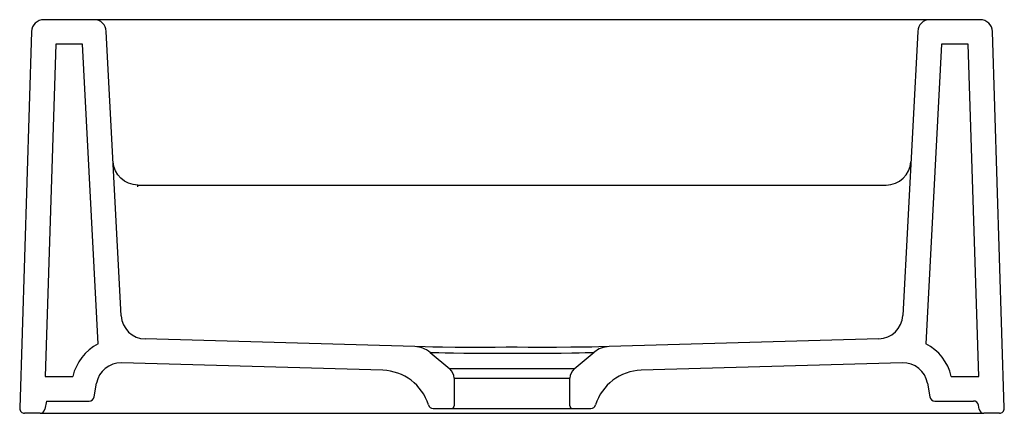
# Model space of a CAD drawing. Header units: millimetres. Extents: x -0.2 to 0.2, y 0 to 0.16.
import ezdxf

# ---------------------------------------------------------------- set-up
doc = ezdxf.new("R2010")
doc.units = ezdxf.units.MM
doc.header["$LTSCALE"] = 0.1
doc.layers.add('BLOCKS', color=3, linetype='Continuous')

msp = doc.modelspace()

# ---------------------------------------------------------------- linework, layer by layer
at = {"layer": 'BLOCKS'}
for p, q in [((-0.1697448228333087, 0.1600000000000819), (-0.1901538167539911, 0.1600000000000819)), ((-0.1547653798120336, 0.1600000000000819), (-0.1697448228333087, 0.1600000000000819)), ((0.1547653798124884, 0.1600000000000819), (-0.1547653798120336, 0.1600000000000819)), ((0.1697448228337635, 0.1600000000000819), (0.1547653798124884, 0.1600000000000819)), ((0.1901538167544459, 0.1600000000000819), (0.1697448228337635, 0.1600000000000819)), ((-0.1951513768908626, 0.1551561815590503), (-0.1999357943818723, 0.002062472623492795)), ((-0.1586944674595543, 0.03968327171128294), (-0.1647516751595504, 0.1552616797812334)), ((0.1647516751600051, 0.1552616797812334), (0.1586966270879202, 0.03972447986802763)), ((0.199935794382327, 0.002062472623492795), (0.1951513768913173, 0.1551561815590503)), ((-0.1853076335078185, 0.1500000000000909), (-0.1895265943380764, 0.01499999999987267)), ((-0.1744896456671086, 0.1500000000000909), (-0.1853076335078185, 0.1500000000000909)), ((-0.1681077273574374, 0.02822574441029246), (-0.1744896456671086, 0.1500000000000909)), ((0.1744896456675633, 0.1500000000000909), (0.1681097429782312, 0.02826420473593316)), ((0.1853076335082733, 0.1500000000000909), (0.1744896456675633, 0.1500000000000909)), ((0.1895265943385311, 0.01499999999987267), (0.1853076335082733, 0.1500000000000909)), ((-0.1519482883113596, 0.09203195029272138), (-0.1519872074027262, 0.09277457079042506)), ((-0.1519872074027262, 0.09277457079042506), (0.1519872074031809, 0.09277457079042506)), ((-0.03944393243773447, 0.0271147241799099), (-0.1489906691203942, 0.03021062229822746)), ((0.1489955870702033, 0.03025190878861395), (0.03945461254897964, 0.02712592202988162)), ((-0.03524534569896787, 0.0269960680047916), (-0.03944393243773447, 0.0271147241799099)), ((-0.033298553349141, 0.02477915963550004), (-0.0252860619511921, 0.01805588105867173)), ((0.02528606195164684, 0.01805588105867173), (0.03331199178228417, 0.02479043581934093)), ((0.03945461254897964, 0.02712592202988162), (0.03522455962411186, 0.02700520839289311)), ((-0.05248910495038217, 0.01747940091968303), (-0.1585968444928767, 0.02047810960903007)), ((0.1585864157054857, 0.02052153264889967), (0.0524869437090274, 0.01749375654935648)), ((0.02528606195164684, 0.01805588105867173), (-0.0252860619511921, 0.01805588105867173)), ((-0.1895265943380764, 0.01499999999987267), (-0.178362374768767, 0.01499999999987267)), ((-0.169708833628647, 0.006652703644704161), (-0.1687274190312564, 0.01221858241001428)), ((-0.02349999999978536, 0.01422565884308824), (-0.02349999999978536, 0.002999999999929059)), ((-0.02349999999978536, 0.01422565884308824), (0.02350000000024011, 0.01422565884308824)), ((0.02350000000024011, 0.002999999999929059), (0.02350000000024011, 0.01422565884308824)), ((0.1687197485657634, 0.01226208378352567), (0.1697088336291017, 0.006652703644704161)), ((0.1783647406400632, 0.01499999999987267), (0.1895265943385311, 0.01499999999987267)), ((-0.1891137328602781, 0.004999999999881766), (-0.1897039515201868, 0.001652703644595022)), ((-0.1891137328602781, 0.004999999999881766), (-0.1716784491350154, 0.004999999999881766)), ((0.1716784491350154, 0.004999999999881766), (0.1874355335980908, 0.004999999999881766)), ((-0.1916735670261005, 0), (-0.1979367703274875, 0)), ((-0.1916735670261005, 0), (-0.1847799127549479, 0)), ((-0.1847799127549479, 0), (0.1847799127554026, 0)), ((-0.03204015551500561, 0.001999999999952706), (-0.02449999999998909, 0.001999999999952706)), ((-0.02449999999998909, 0.001999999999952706), (0.02450000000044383, 0.001999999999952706)), ((0.02450000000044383, 0.001999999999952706), (0.03203901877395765, 0.001999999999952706)), ((0.1847799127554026, 0), (0.1916735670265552, 0)), ((0.1897039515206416, 0.001652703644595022), (0.1894051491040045, 0.003347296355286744)), ((0.1979367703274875, 0), (0.1916735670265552, 0))]:
    msp.add_line(p, q, dxfattribs=at)
at = {"layer": 'BLOCKS', "flags": 128}
for points in [[(-0.1519872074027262, 0.09277457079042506), (-0.1538738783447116, 0.0929541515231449), (-0.1556927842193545, 0.09348645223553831), (-0.1573785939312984, 0.0943523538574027), (-0.158870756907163, 0.0955207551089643), (-0.1601156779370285, 0.09694968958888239), (-0.1610686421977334, 0.09858783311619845), (-0.1616954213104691, 0.1003763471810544), (-0.1619735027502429, 0.1022509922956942)], [(0.1519872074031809, 0.09277457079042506), (0.1538738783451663, 0.0929541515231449), (0.1556927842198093, 0.09348645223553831), (0.1573785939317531, 0.0943523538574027), (0.1588707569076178, 0.0955207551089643), (0.1601156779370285, 0.09694968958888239), (0.1610686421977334, 0.09858783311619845), (0.1616954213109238, 0.1003763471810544), (0.1619735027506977, 0.1022509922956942)], [(-0.006879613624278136, 0.02681952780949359), (-0.01224908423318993, 0.0268038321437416), (-0.01747833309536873, 0.02680119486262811), (-0.02312721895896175, 0.02681964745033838), (-0.02826745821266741, 0.02686438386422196), (-0.03208808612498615, 0.02692281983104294), (-0.03524534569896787, 0.02699606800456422)], [(-0.033298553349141, 0.02477915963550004), (-0.03322846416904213, 0.02477681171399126), (-0.03240284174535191, 0.02474914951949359), (-0.03130163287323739, 0.02471224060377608), (-0.02975877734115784, 0.02466050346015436)], [(-0.02975877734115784, 0.02466050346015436), (-0.02713286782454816, 0.02458769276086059), (-0.02381872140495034, 0.02452689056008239), (-0.01959661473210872, 0.02448254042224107), (-0.01469387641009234, 0.02446310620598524), (-0.01037372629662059, 0.0244658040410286), (-0.005756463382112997, 0.02448223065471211)], [(0.006578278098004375, 0.02682066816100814), (0.002100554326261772, 0.02683151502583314), (-0.002406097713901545, 0.02683113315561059), (-0.006879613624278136, 0.02681952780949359)], [(-0.005756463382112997, 0.02448223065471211), (-0.0002175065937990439, 0.02449542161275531), (0.005504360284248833, 0.02448337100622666)], [(0.005504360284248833, 0.02448337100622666), (0.01043786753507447, 0.02446723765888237), (0.01523447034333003, 0.02446730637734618), (0.01996262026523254, 0.02449058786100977), (0.02425061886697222, 0.02454057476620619), (0.02724318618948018, 0.02459884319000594), (0.02974527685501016, 0.02466972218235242)], [(0.03522455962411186, 0.02700520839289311), (0.03235922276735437, 0.02693671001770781), (0.02877242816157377, 0.02687793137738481), (0.02386232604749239, 0.02682957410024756), (0.01811577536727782, 0.02680540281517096), (0.0125662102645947, 0.02680488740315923), (0.006578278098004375, 0.02682066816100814)], [(0.02974527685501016, 0.02466972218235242), (0.031690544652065, 0.02473557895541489), (0.0329099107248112, 0.02477683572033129), (0.03331199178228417, 0.02479043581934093)]]:
    msp.add_lwpolyline(points, dxfattribs=at)
at = {"layer": 'BLOCKS'}
for centre, radius, start, end in [((-0.1901538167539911, 0.1549999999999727), 0.005000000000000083, 90.00000000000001, 178.2099999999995), ((-0.1697448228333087, 0.1549999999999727), 0.005, 3.000000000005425, 90.00000000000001), ((0.1697448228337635, 0.1549999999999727), 0.005000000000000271, 90.00000000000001, 176.9999999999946), ((0.1901538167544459, 0.1549999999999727), 0.005, 1.790000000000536, 90.00000000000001), ((-0.1487081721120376, 0.04020663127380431), 0.01000000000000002, 183.0000000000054, 268.3811960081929), ((0.1487103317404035, 0.04024783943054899), 0.01000000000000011, 271.6346143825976, 356.9999999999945), ((-0.1588793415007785, 0.01048210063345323), 0.01999999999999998, 117.4787298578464, 166.9444889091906), ((0.1588716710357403, 0.01052560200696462), 0.01999999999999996, 12.9276150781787, 62.48998847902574), ((-0.03972642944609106, 0.01711871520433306), 0.01000000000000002, 49.99999999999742, 88.38119600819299), ((0.03973986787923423, 0.01712999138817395), 0.01000000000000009, 91.6346143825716, 130.0000000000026), ((-0.1588793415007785, 0.01048210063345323), 0.00999999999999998, 88.38119600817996, 169.9999999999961), ((0.1588716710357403, 0.01052560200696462), 0.009999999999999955, 10.00000000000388, 91.6346143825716), ((-0.05305409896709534, -0.002512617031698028), 0.02000000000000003, 17.2191937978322, 88.38119600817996), ((-0.0284999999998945, 0.01422565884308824), 0.004999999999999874, 0, 49.99999999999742), ((0.02850000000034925, 0.01422565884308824), 0.00500000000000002, 130.0000000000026, 180), ((0.05305745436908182, -0.002498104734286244), 0.02000000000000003, 91.6346143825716, 162.8203706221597), ((-0.1716784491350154, 0.007000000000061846), 0.00200000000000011, 270, 349.9999999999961), ((0.1716784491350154, 0.007000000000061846), 0.00200000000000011, 190.0000000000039, 270), ((0.1874355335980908, 0.002999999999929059), 0.002000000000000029, 10.00000000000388, 90.00000000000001), ((-0.1979367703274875, 0.001999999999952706), 0.002000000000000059, 178.2099999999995, 270), ((-0.1916735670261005, 0.001999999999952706), 0.001999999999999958, 270, 349.9999999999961), ((-0.03204015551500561, 0.003999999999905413), 0.001999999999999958, 197.2191937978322, 270), ((-0.02449999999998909, 0.002999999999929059), 0.001000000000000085, 270, 0), ((0.02450000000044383, 0.002999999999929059), 0.001000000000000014, 180, 270), ((0.03203901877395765, 0.003999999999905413), 0.001999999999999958, 270, 342.8203706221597), ((0.1916735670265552, 0.001999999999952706), 0.001999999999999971, 190.0000000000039, 270), ((0.1979367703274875, 0.001999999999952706), 0.002000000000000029, 270, 1.790000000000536)]:
    msp.add_arc(centre, radius, start, end, dxfattribs=at)

doc.saveas('drawing.dxf')
